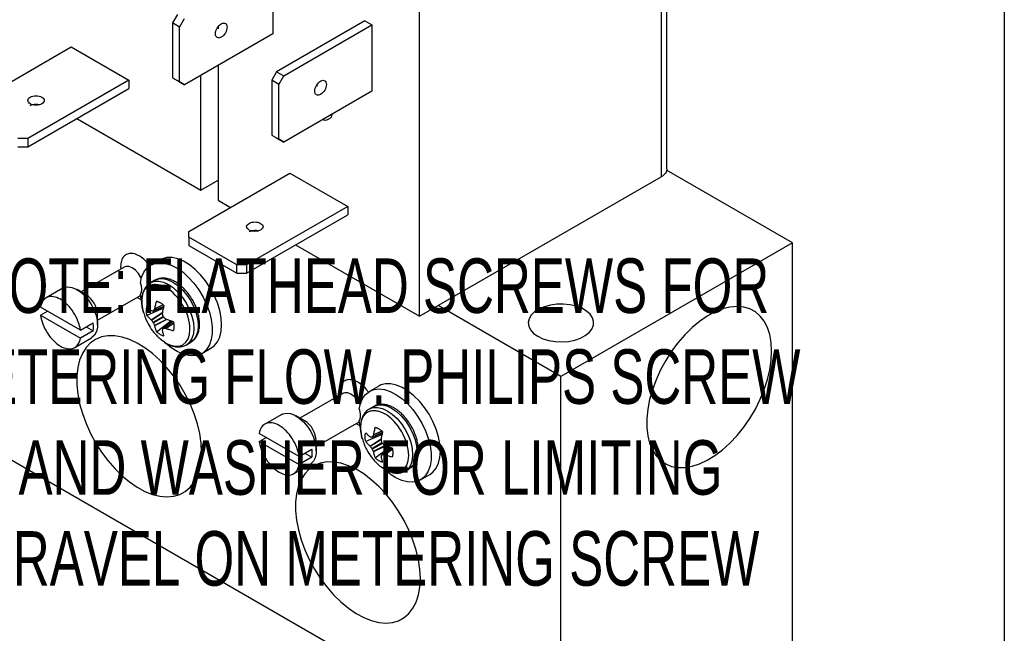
# Model space of a CAD drawing. Header units: inches. Extents: x 0.5 to 21.5, y 0.5 to 16.5.
# Tile 24 of 28: x 18.5 to 21.5, y 11.7 to 13.5. Entities that reach past the tile are written whole.
import ezdxf

# ---------------------------------------------------------------- set-up
doc = ezdxf.new("R2010")
doc.units = ezdxf.units.IN
doc.header["$LTSCALE"] = 2
doc.header["$MEASUREMENT"] = 0
doc.linetypes.add('SLD-Solid', pattern=[0])
doc.layers.add('TEXT', color=140, linetype='SLD-Solid', lineweight=25)
doc.styles.add('SLDTEXTSTYLE0', font='TXT', dxfattribs={"width": 0.7})

msp = doc.modelspace()

# ---------------------------------------------------------------- linework, layer by layer
for p, q in [((20.4697, 13.0745), (20.4697, 14.0274)), ((20.4521, 14.0029), (20.4521, 13.05)), ((19.2656, 13.6894), (19.2656, 13.4868)), ((19.7139, 12.6238), (19.7139, 13.5767)), ((18.9744, 13.5466), (18.9594, 13.5206)), ((18.9813, 13.5079), (18.9963, 13.5339)), ((18.9813, 13.5079), (18.9594, 13.5206)), ((18.9594, 13.5206), (18.9594, 13.3527)), ((18.9813, 13.3401), (18.9813, 13.5079)), ((19.0987, 13.5082), (19.0987, 13.5023)), ((19.547, 13.5269), (19.2777, 13.3714)), ((19.2997, 13.3588), (19.5689, 13.5142)), ((19.547, 13.5269), (19.5689, 13.5142)), ((19.5689, 13.5142), (19.5689, 13.3117)), ((19.2656, 13.4868), (18.9963, 13.3314)), ((18.3408, 13.2689), (18.6497, 13.4472)), ((18.6497, 13.4472), (18.8265, 13.3451)), ((19.0987, 13.3905), (19.0987, 12.9789)), ((18.9594, 13.3527), (18.9813, 13.3401)), ((18.9594, 13.3527), (18.9744, 13.3441)), ((19.0457, 13.0096), (19.0457, 13.3599)), ((19.2777, 13.3714), (19.2627, 13.3455)), ((19.2777, 13.3714), (19.2997, 13.3588)), ((19.2847, 13.3328), (19.2997, 13.3588)), ((18.8265, 13.3451), (18.5176, 13.1668)), ((18.8265, 13.3451), (18.8265, 13.3198)), ((18.9744, 13.3441), (18.9963, 13.3314)), ((18.9963, 13.3314), (18.9813, 13.3401)), ((19.2847, 13.3328), (19.2627, 13.3455)), ((19.2627, 13.3455), (19.2627, 13.1776)), ((19.2847, 13.165), (19.2847, 13.3328)), ((19.3993, 13.3292), (19.4026, 13.3281)), ((18.5176, 13.1415), (18.8265, 13.3198)), ((19.5689, 13.3117), (19.2997, 13.1563)), ((18.6673, 13.228), (19.0457, 13.0096)), ((19.2627, 13.1776), (19.2847, 13.165)), ((19.2627, 13.1776), (19.2777, 13.1689)), ((18.5176, 13.1668), (18.4876, 13.1668)), ((18.4876, 13.1415), (18.5176, 13.1415)), ((18.5176, 13.1668), (18.5176, 13.1415)), ((19.2777, 13.1689), (19.2997, 13.1563)), ((19.2997, 13.1563), (19.2847, 13.165)), ((16.909, 13.0842), (20.1461, 11.2155)), ((19.009, 12.8831), (19.3179, 13.0614)), ((19.3179, 13.0614), (19.4947, 12.9594)), ((20.8532, 12.8485), (20.4684, 13.0707)), ((19.0457, 13.0096), (19.0987, 13.0402)), ((19.7139, 12.6238), (20.4521, 13.05)), ((19.0987, 12.9789), (19.1368, 12.9569)), ((19.4947, 12.9594), (19.1858, 12.7811)), ((19.1858, 12.7558), (19.4947, 12.9341)), ((19.4947, 12.9594), (19.4947, 12.9341)), ((19.009, 12.8658), (19.009, 12.8831)), ((19.1558, 12.7811), (19.009, 12.8658)), ((19.009, 12.8658), (19.009, 12.8405)), ((19.009, 12.8405), (19.1558, 12.7558)), ((19.3355, 12.8422), (19.7139, 12.6238)), ((20.8532, 12.8485), (20.1461, 12.4403)), ((20.8532, 11.6237), (20.8532, 12.8485)), ((18.9212, 12.7966), (18.8929, 12.7802)), ((19.1858, 12.7811), (19.1558, 12.7811)), ((19.1558, 12.7558), (19.1558, 12.7811)), ((19.1858, 12.7811), (19.1858, 12.7558)), ((18.8116, 12.7742), (18.6805, 12.6985)), ((18.8012, 12.7758), (18.802, 12.7687)), ((19.1558, 12.7558), (19.1858, 12.7558)), ((18.906, 12.7341), (18.8927, 12.7264)), ((18.6249, 12.7097), (18.5736, 12.6801)), ((18.6951, 12.69), (18.6686, 12.7053)), ((18.865, 12.6705), (18.8616, 12.6911)), ((18.7305, 12.6119), (18.8616, 12.6876)), ((18.8516, 12.6818), (18.8661, 12.674)), ((18.6783, 12.5814), (18.5564, 12.6517)), ((18.5564, 12.6273), (18.5776, 12.6395)), ((18.9322, 12.6483), (18.8815, 12.6267)), ((18.8946, 12.6131), (18.9298, 12.6362)), ((18.8953, 12.6122), (18.9295, 12.6347)), ((18.901, 12.6399), (18.9331, 12.6538)), ((18.9332, 12.6543), (18.9016, 12.6406)), ((18.9314, 12.6585), (18.9046, 12.646)), ((18.9307, 12.6591), (18.905, 12.6471)), ((18.9317, 12.6532), (18.9322, 12.6483)), ((20.1461, 12.4403), (19.771, 12.6568)), ((18.5564, 12.6273), (18.6783, 12.5569)), ((18.6783, 12.5814), (18.7172, 12.6038)), ((18.7305, 12.5982), (18.7305, 12.6288)), ((18.9003, 12.6059), (18.931, 12.6236)), ((18.9323, 12.6213), (18.9016, 12.6036)), ((18.9412, 12.6145), (18.9046, 12.5962)), ((18.9427, 12.614), (18.905, 12.595)), ((18.9103, 12.5769), (18.9543, 12.61)), ((18.9596, 12.6081), (18.9314, 12.5872)), ((18.9324, 12.5874), (18.96, 12.6079)), ((18.9385, 12.5873), (18.9628, 12.6042)), ((18.9396, 12.587), (18.9629, 12.6033)), ((18.9543, 12.61), (18.9583, 12.6071)), ((18.7172, 12.5793), (18.6783, 12.5569)), ((18.696, 12.5916), (18.7172, 12.5793)), ((18.6611, 12.5285), (18.7124, 12.5581)), ((19.0022, 12.5368), (19.0155, 12.5444)), ((19.004, 12.5379), (19.0022, 12.5368)), ((19.0489, 12.51), (19.0772, 12.5264)), ((20.1461, 11.2155), (20.1461, 12.4403)), ((19.4694, 12.39), (19.4702, 12.3829)), ((19.5894, 12.4108), (19.5611, 12.3945)), ((19.4798, 12.3884), (19.3487, 12.3127)), ((19.5742, 12.3483), (19.561, 12.3407)), ((19.2931, 12.3239), (19.2418, 12.2943)), ((19.3634, 12.3043), (19.3368, 12.3196)), ((19.3987, 12.2261), (19.5298, 12.3018)), ((19.5332, 12.2848), (19.5298, 12.3054)), ((19.5198, 12.2961), (19.5343, 12.2882)), ((19.5997, 12.2728), (19.5728, 12.2603)), ((19.5989, 12.2733), (19.5732, 12.2613)), ((19.3465, 12.1956), (19.2246, 12.266)), ((19.2246, 12.2415), (19.2458, 12.2537)), ((19.2246, 12.2415), (19.3465, 12.1711)), ((19.3987, 12.2124), (19.3987, 12.2431)), ((19.6004, 12.2625), (19.5497, 12.241)), ((19.5628, 12.2273), (19.598, 12.2505)), ((19.5636, 12.2265), (19.5977, 12.2489)), ((19.5692, 12.2542), (19.6013, 12.2681)), ((19.6014, 12.2685), (19.5698, 12.2549)), ((19.5999, 12.2675), (19.6004, 12.2625)), ((19.3465, 12.1956), (19.3854, 12.2181)), ((19.5685, 12.2202), (19.5992, 12.2379)), ((19.6006, 12.2356), (19.5698, 12.2178)), ((19.6094, 12.2288), (19.5728, 12.2104)), ((19.6109, 12.2282), (19.5732, 12.2093)), ((19.5785, 12.1911), (19.6225, 12.2243)), ((19.6278, 12.2223), (19.5996, 12.2014)), ((19.6006, 12.2016), (19.6282, 12.2222)), ((19.6068, 12.2015), (19.631, 12.2185)), ((19.6079, 12.2013), (19.6311, 12.2176)), ((19.6225, 12.2243), (19.6265, 12.2213)), ((19.3854, 12.1936), (19.3465, 12.1711)), ((19.3642, 12.2058), (19.3854, 12.1936)), ((19.3293, 12.1428), (19.3806, 12.1724)), ((19.6704, 12.151), (19.6837, 12.1587)), ((19.6722, 12.1521), (19.6704, 12.151)), ((19.7171, 12.1243), (19.7454, 12.1406))]:
    msp.add_line(p, q)
at = {"flags": 128}
for points in [[(18.8616, 12.7253), (18.8654, 12.7433), (18.872, 12.7587), (18.8813, 12.7711), (18.8929, 12.7802), (18.9065, 12.7857), (18.9218, 12.7875), (18.9385, 12.7856), (18.956, 12.78), (18.9738, 12.7708), (18.9917, 12.7583), (19.0089, 12.7428), (19.0252, 12.7247), (19.04, 12.7046), (19.053, 12.6828), (19.0638, 12.6601), (19.0722, 12.637), (19.078, 12.6141), (19.0809, 12.592), (19.0809, 12.5713), (19.078, 12.5526), (19.0722, 12.5363), (19.0638, 12.5229), (19.053, 12.5127), (19.04, 12.5059), (19.0252, 12.5029), (19.0089, 12.5036), (18.9917, 12.508), (18.9738, 12.5161), (18.956, 12.5276), (18.9385, 12.5421), (18.933, 12.5474)], [(19.0772, 12.5264), (19.087, 12.5337), (19.0967, 12.5456), (19.1037, 12.5605), (19.108, 12.578), (19.1095, 12.5978), (19.108, 12.6192), (19.1037, 12.6418), (19.0967, 12.6648), (19.087, 12.6878), (19.0751, 12.7101), (19.0611, 12.7311), (19.0456, 12.7503), (19.0288, 12.7671), (19.0112, 12.7812), (18.9933, 12.7921), (18.9756, 12.7995), (18.9585, 12.8034), (18.9424, 12.8034), (18.9279, 12.7998), (18.9212, 12.7966)], [(18.8644, 12.7399), (18.8632, 12.7423), (18.8556, 12.7543), (18.8464, 12.7644), (18.8365, 12.7717), (18.8265, 12.7758), (18.8174, 12.7762), (18.8116, 12.7742)], [(18.8925, 12.7263), (18.8927, 12.7264), (18.9045, 12.7308), (18.9179, 12.7313), (18.9324, 12.728), (18.9475, 12.721), (18.9626, 12.7106), (18.9771, 12.6971), (18.9905, 12.6811), (19.0022, 12.6632), (19.0119, 12.6441), (19.019, 12.6245), (19.0234, 12.6052), (19.0249, 12.5869), (19.0234, 12.5703), (19.019, 12.5561), (19.0119, 12.5448), (19.004, 12.5379)], [(18.906, 12.7341), (18.906, 12.7341), (18.9177, 12.7384), (18.9311, 12.739), (18.9456, 12.7357), (18.9607, 12.7287)], [(18.9607, 12.7287), (18.9758, 12.7182), (18.9904, 12.7048), (19.0037, 12.6888), (19.0155, 12.6709), (19.0251, 12.6518), (19.0323, 12.6322), (19.0367, 12.6129), (19.0382, 12.5946), (19.0367, 12.578), (19.0323, 12.5637), (19.0251, 12.5524), (19.0155, 12.5444), (19.0155, 12.5444)], [(18.6249, 12.7097), (18.6286, 12.7115), (18.6396, 12.7138), (18.6521, 12.7123), (18.6653, 12.7072), (18.6786, 12.6986), (18.6915, 12.6871), (18.7033, 12.673), (18.7135, 12.6571), (18.7216, 12.6401), (18.7273, 12.6229), (18.7301, 12.6061), (18.7301, 12.5907), (18.7273, 12.5772), (18.7216, 12.5665), (18.7135, 12.5588), (18.7124, 12.5581)], [(20.0754, 12.5627), (20.0911, 12.5554), (20.109, 12.55), (20.1285, 12.5467), (20.1487, 12.5459), (20.1687, 12.5473), (20.1879, 12.5511), (20.2053, 12.557), (20.2203, 12.5649), (20.2323, 12.5743), (20.2407, 12.5849), (20.2453, 12.5963), (20.2458, 12.6079), (20.2423, 12.6194), (20.2348, 12.6303), (20.2236, 12.64), (20.2093, 12.6483), (20.1924, 12.6547), (20.1736, 12.6591), (20.1537, 12.6611), (20.1335, 12.6608), (20.1138, 12.6582), (20.0954, 12.6533), (20.0791, 12.6464), (20.0655, 12.6377), (20.0553, 12.6277), (20.0487, 12.6166), (20.0462, 12.605), (20.0477, 12.5934), (20.0533, 12.5822), (20.0626, 12.5718), (20.0754, 12.5627)], [(20.7895, 12.5177), (20.788, 12.544), (20.7837, 12.5682), (20.7766, 12.5899), (20.7668, 12.6089), (20.7544, 12.6248), (20.7397, 12.6374), (20.7228, 12.6466), (20.7041, 12.6521), (20.6837, 12.6539), (20.6621, 12.652), (20.6395, 12.6464), (20.6163, 12.6372), (20.5928, 12.6244), (20.5694, 12.6084), (20.5464, 12.5894), (20.5243, 12.5676), (20.5033, 12.5433), (20.4837, 12.517), (20.4658, 12.4891), (20.45, 12.4599), (20.4364, 12.4299), (20.4253, 12.3996), (20.4168, 12.3694), (20.4111, 12.3398), (20.4082, 12.3112), (20.4082, 12.2841), (20.4111, 12.2588), (20.4168, 12.2358), (20.4253, 12.2154), (20.4364, 12.1979), (20.45, 12.1836), (20.4658, 12.1727), (20.4837, 12.1653), (20.5033, 12.1617), (20.5243, 12.1617), (20.5464, 12.1655), (20.5694, 12.1729), (20.5928, 12.1839), (20.6163, 12.1983), (20.6395, 12.2159), (20.6621, 12.2364), (20.6837, 12.2594), (20.7041, 12.2847), (20.7228, 12.3119), (20.7397, 12.3405), (20.7544, 12.3702), (20.7668, 12.4004), (20.7766, 12.4307), (20.7837, 12.4607), (20.788, 12.4898), (20.7895, 12.5177)], [(19.0486, 12.2083), (19.0471, 12.2363), (19.0428, 12.2654), (19.0357, 12.2954), (19.0259, 12.3257), (19.0135, 12.3559), (18.9988, 12.3855), (18.9819, 12.4142), (18.9632, 12.4413), (18.9428, 12.4667), (18.9212, 12.4897), (18.8986, 12.5102), (18.8754, 12.5278), (18.8519, 12.5421), (18.8285, 12.5531), (18.8056, 12.5606), (18.7834, 12.5644), (18.7624, 12.5644), (18.7428, 12.5607), (18.7249, 12.5534), (18.7091, 12.5425), (18.6955, 12.5282), (18.6844, 12.5107), (18.6759, 12.4903), (18.6702, 12.4673), (18.6673, 12.442), (18.6673, 12.4149), (18.6702, 12.3863), (18.6759, 12.3567), (18.6844, 12.3265), (18.6955, 12.2962), (18.7091, 12.2662), (18.7249, 12.237), (18.7428, 12.209), (18.7624, 12.1827), (18.7834, 12.1585), (18.8056, 12.1367), (18.8285, 12.1176), (18.8519, 12.1016), (18.8754, 12.0889), (18.8986, 12.0797), (18.9212, 12.0741), (18.9428, 12.0721), (18.9632, 12.074), (18.9819, 12.0795), (18.9988, 12.0886), (19.0135, 12.1013), (19.0259, 12.1172), (19.0357, 12.1362), (19.0428, 12.1579), (19.0471, 12.1821), (19.0486, 12.2083)], [(19.5326, 12.3541), (19.5314, 12.3565), (19.5238, 12.3685), (19.5147, 12.3786), (19.5047, 12.386), (19.4948, 12.39), (19.4856, 12.3905), (19.4798, 12.3884)], [(19.5298, 12.3396), (19.5336, 12.3576), (19.5403, 12.373), (19.5495, 12.3854), (19.5611, 12.3944), (19.5747, 12.4), (19.5901, 12.4018), (19.6067, 12.3999), (19.6242, 12.3942), (19.6421, 12.385), (19.6599, 12.3725), (19.6771, 12.357), (19.6934, 12.339), (19.7082, 12.3188), (19.7212, 12.2971), (19.7321, 12.2743), (19.7405, 12.2512), (19.7462, 12.2283), (19.7491, 12.2062), (19.7491, 12.1856), (19.7462, 12.1668), (19.7405, 12.1505), (19.7321, 12.1371), (19.7212, 12.1269), (19.7082, 12.1202), (19.6934, 12.1172), (19.6771, 12.1179), (19.6599, 12.1223), (19.6421, 12.1303), (19.6242, 12.1418), (19.6067, 12.1564), (19.6012, 12.1616)], [(19.7454, 12.1406), (19.7552, 12.1479), (19.7649, 12.1598), (19.7719, 12.1747), (19.7763, 12.1923), (19.7777, 12.212), (19.7763, 12.2335), (19.7719, 12.256), (19.7649, 12.2791), (19.7552, 12.3021), (19.7433, 12.3243), (19.7294, 12.3453), (19.7138, 12.3645), (19.697, 12.3813), (19.6794, 12.3954), (19.6615, 12.4063), (19.6438, 12.4138), (19.6267, 12.4176), (19.6106, 12.4177), (19.5961, 12.4141), (19.5894, 12.4108)], [(19.5607, 12.3406), (19.561, 12.3407), (19.5727, 12.345), (19.5861, 12.3456), (19.6006, 12.3423), (19.6157, 12.3353), (19.6308, 12.3248), (19.6453, 12.3114), (19.6587, 12.2954), (19.6705, 12.2775), (19.6801, 12.2584), (19.6872, 12.2388), (19.6916, 12.2195), (19.6931, 12.2012), (19.6916, 12.1846), (19.6872, 12.1703), (19.6801, 12.159), (19.6722, 12.1521)], [(19.5742, 12.3483), (19.5742, 12.3483), (19.5859, 12.3527), (19.5993, 12.3532), (19.6138, 12.3499), (19.6289, 12.3429)], [(19.6289, 12.3429), (19.644, 12.3325), (19.6586, 12.319), (19.672, 12.303), (19.6837, 12.2851), (19.6933, 12.266), (19.7005, 12.2464), (19.7049, 12.2271), (19.7064, 12.2088), (19.7049, 12.1922), (19.7005, 12.178), (19.6933, 12.1667), (19.6837, 12.1587), (19.6837, 12.1587)], [(19.2931, 12.3239), (19.2968, 12.3257), (19.3079, 12.328), (19.3203, 12.3266), (19.3335, 12.3214), (19.3468, 12.3129), (19.3597, 12.3013), (19.3716, 12.2872), (19.3818, 12.2714), (19.3899, 12.2544), (19.3955, 12.2371), (19.3983, 12.2204), (19.3983, 12.2049), (19.3955, 12.1915), (19.3899, 12.1807), (19.3818, 12.1731), (19.3806, 12.1724)], [(19.7168, 11.8226), (19.7154, 11.8505), (19.711, 11.8797), (19.7039, 11.9096), (19.6941, 11.9399), (19.6817, 11.9701), (19.667, 11.9998), (19.6501, 12.0284), (19.6314, 12.0556), (19.611, 12.0809), (19.5894, 12.104), (19.5668, 12.1244), (19.5436, 12.142), (19.5201, 12.1564), (19.4967, 12.1674), (19.4738, 12.1748), (19.4516, 12.1786), (19.4306, 12.1787), (19.411, 12.175), (19.3931, 12.1676), (19.3773, 12.1567), (19.3637, 12.1424), (19.3526, 12.1249), (19.3441, 12.1045), (19.3384, 12.0815), (19.3355, 12.0563), (19.3355, 12.0291), (19.3384, 12.0005), (19.3441, 11.9709), (19.3526, 11.9407), (19.3637, 11.9104), (19.3773, 11.8804), (19.3931, 11.8512), (19.411, 11.8233), (19.4306, 11.797), (19.4516, 11.7728), (19.4738, 11.7509), (19.4967, 11.7319), (19.5201, 11.7159), (19.5436, 11.7032), (19.5668, 11.6939), (19.5894, 11.6883), (19.611, 11.6864), (19.6314, 11.6882), (19.6501, 11.6937), (19.667, 11.7029), (19.6817, 11.7155), (19.6941, 11.7314), (19.7039, 11.7504), (19.711, 11.7722), (19.7154, 11.7963), (19.7168, 11.8226)]]:
    msp.add_lwpolyline(points, dxfattribs=at)
for centre in [(18.6552, 12.6261), (19.3234, 12.2404)]:
    msp.add_arc(centre, 0.0754, 2.0268, 57.9678)
for points, knots in [([(19.1086, 13.4771), (19.104, 13.4744), (19.0994, 13.4739), (19.0928, 13.4777), (19.0909, 13.4819), (19.0909, 13.4926), (19.0928, 13.499), (19.0994, 13.5104), (19.104, 13.5152), (19.1086, 13.5179)], [0, 0, 0, 0, 0.25, 0.25, 0.5, 0.5, 0.75, 0.75, 1, 1, 1, 1]), ([(19.1086, 13.5179), (19.1132, 13.5206), (19.1178, 13.521), (19.1244, 13.5172), (19.1263, 13.513), (19.1263, 13.5023), (19.1244, 13.4959), (19.1178, 13.4846), (19.1132, 13.4797), (19.1086, 13.4771)], [0, 0, 0, 0, 0.25, 0.25, 0.5, 0.5, 0.75, 0.75, 1, 1, 1, 1]), ([(19.4119, 13.3019), (19.4073, 13.2993), (19.4027, 13.2988), (19.3962, 13.3026), (19.3943, 13.3068), (19.3943, 13.3175), (19.3962, 13.3239), (19.4027, 13.3352), (19.4073, 13.3401), (19.4119, 13.3428)], [0, 0, 0, 0, 0.25, 0.25, 0.5, 0.5, 0.75, 0.75, 1, 1, 1, 1]), ([(19.4119, 13.3428), (19.4166, 13.3454), (19.4212, 13.3459), (19.4277, 13.3421), (19.4296, 13.3379), (19.4296, 13.3272), (19.4277, 13.3208), (19.4212, 13.3095), (19.4166, 13.3046), (19.4119, 13.3019)], [0, 0, 0, 0, 0.25, 0.25, 0.5, 0.5, 0.75, 0.75, 1, 1, 1, 1]), ([(18.5606, 13.2733), (18.556, 13.2706), (18.5494, 13.2691), (18.5364, 13.2691), (18.5299, 13.2706), (18.5206, 13.276), (18.5179, 13.2797), (18.5179, 13.2873), (18.5206, 13.291), (18.5252, 13.2937)], [0, 0, 0, 0, 0.25, 0.25, 0.5, 0.5, 0.75, 0.75, 1, 1, 1, 1]), ([(18.5252, 13.2937), (18.5299, 13.2964), (18.5364, 13.2979), (18.5494, 13.2979), (18.556, 13.2964), (18.5652, 13.291), (18.5679, 13.2873), (18.5679, 13.2797), (18.5652, 13.276), (18.5606, 13.2733)], [0, 0, 0, 0, 0.25, 0.25, 0.5, 0.5, 0.75, 0.75, 1, 1, 1, 1]), ([(18.5252, 13.2684), (18.5278, 13.2696), (18.533, 13.272), (18.5428, 13.2729), (18.5504, 13.2724), (18.5537, 13.2711), (18.5542, 13.2708)], [0, 0, 0, 0, 0.3108999, 0.6217998, 0.9326998, 1, 1, 1, 1]), ([(19.4463, 13.2409), (19.4461, 13.2393), (19.445, 13.232), (19.4367, 13.2252), (19.4266, 13.2214), (19.4196, 13.2241), (19.4182, 13.2247)], [0, 0, 0, 0, 0.103223, 0.4986378, 0.8940526, 1, 1, 1, 1]), ([(20.4697, 13.0745), (20.4697, 13.0699), (20.4681, 13.0654), (20.4621, 13.057), (20.4576, 13.0532), (20.4521, 13.05)], [0, 0, 0, 0, 0.5, 0.5, 1, 1, 1, 1]), ([(19.2288, 12.8875), (19.2242, 12.8849), (19.2177, 12.8833), (19.2046, 12.8833), (19.1981, 12.8849), (19.1888, 12.8902), (19.1861, 12.894), (19.1861, 12.9015), (19.1888, 12.9053), (19.1934, 12.908)], [0, 0, 0, 0, 0.25, 0.25, 0.5, 0.5, 0.75, 0.75, 1, 1, 1, 1]), ([(19.1934, 12.908), (19.1981, 12.9106), (19.2046, 12.9122), (19.2177, 12.9122), (19.2242, 12.9106), (19.2334, 12.9053), (19.2361, 12.9015), (19.2361, 12.894), (19.2334, 12.8902), (19.2288, 12.8875)], [0, 0, 0, 0, 0.25, 0.25, 0.5, 0.5, 0.75, 0.75, 1, 1, 1, 1]), ([(19.1934, 12.8826), (19.196, 12.8838), (19.2012, 12.8862), (19.211, 12.8871), (19.2186, 12.8867), (19.2219, 12.8853), (19.2224, 12.8851)], [0, 0, 0, 0, 0.3109, 0.6218, 0.9327, 1, 1, 1, 1]), ([(18.8899, 12.7775), (18.8879, 12.7805), (18.8814, 12.79), (18.8678, 12.8024), (18.8512, 12.8128), (18.8352, 12.817), (18.821, 12.8152), (18.8099, 12.8072), (18.8026, 12.7939), (18.8016, 12.7817), (18.8012, 12.7758)], [0, 0, 0, 0, 0.062297, 0.19872, 0.335143, 0.465813, 0.596483, 0.732907, 0.86933, 1, 1, 1, 1]), ([(18.8121, 12.7745), (18.8121, 12.7745), (18.8123, 12.7747), (18.8119, 12.7744), (18.8115, 12.7742)], [0, 0, 0, 0, 0.18841, 1, 1, 1, 1]), ([(18.8616, 12.7253), (18.862, 12.724), (18.8628, 12.7214), (18.8637, 12.7175), (18.8644, 12.7137), (18.8648, 12.7099), (18.8648, 12.7076), (18.8648, 12.7064)], [0, 0, 0, 0, 0.201514, 0.400759, 0.599241, 0.798486, 1, 1, 1, 1]), ([(18.8926, 12.726), (18.8898, 12.7242), (18.8834, 12.7203), (18.876, 12.7109), (18.8701, 12.6992), (18.8667, 12.6859), (18.8655, 12.6718), (18.8664, 12.6574), (18.8683, 12.6455), (18.8703, 12.6384), (18.871, 12.6361)], [0, 0, 0, 0, 0.113346, 0.253089, 0.395636, 0.538702, 0.678837, 0.813206, 0.938044, 1, 1, 1, 1]), ([(18.8711, 12.6356), (18.8697, 12.6411), (18.8667, 12.6528), (18.8655, 12.6696), (18.8669, 12.6855), (18.8711, 12.6991), (18.8779, 12.7099), (18.8871, 12.7175), (18.8983, 12.7217), (18.9111, 12.7221), (18.925, 12.7192), (18.9346, 12.7143), (18.9394, 12.7118)], [0, 0, 0, 0, 0.090288, 0.191367, 0.292446, 0.393525, 0.494605, 0.595684, 0.696763, 0.797842, 0.898921, 1, 1, 1, 1]), ([(19.0208, 12.6739), (19.0172, 12.6796), (19.0123, 12.6875), (19.0039, 12.6983), (18.9964, 12.7068), (18.987, 12.7158), (18.9768, 12.724), (18.9658, 12.7309), (18.9544, 12.7362), (18.9427, 12.7396), (18.9308, 12.7409), (18.9191, 12.7395), (18.9102, 12.737), (18.9061, 12.7339), (18.9052, 12.7332)], [0, 0, 0, 0, 0.118373, 0.166426, 0.24548, 0.32643, 0.41226, 0.50081, 0.591467, 0.683739, 0.777363, 0.872594, 0.970928, 1, 1, 1, 1]), ([(18.8648, 12.7064), (18.8648, 12.7052), (18.8648, 12.7029), (18.8644, 12.6996), (18.8637, 12.6965), (18.8628, 12.6937), (18.862, 12.692), (18.8616, 12.6911)], [0, 0, 0, 0, 0.201514, 0.400759, 0.599241, 0.798486, 1, 1, 1, 1]), ([(18.9394, 12.5421), (18.98, 12.5187), (19.0129, 12.5377), (19.0129, 12.6314), (18.98, 12.6884), (18.9394, 12.7118)], [0, 0, 0, 0, 0.5, 0.5, 1, 1, 1, 1]), ([(18.6783, 12.5814), (18.6771, 12.5903), (18.6746, 12.5997), (18.6674, 12.6183), (18.6627, 12.6275), (18.6517, 12.6445), (18.6453, 12.6524), (18.6318, 12.666), (18.6246, 12.6716), (18.6101, 12.6799), (18.6029, 12.6826), (18.5894, 12.6847), (18.583, 12.6842), (18.572, 12.6798), (18.5673, 12.676), (18.5601, 12.6657), (18.5576, 12.6592), (18.5564, 12.6517)], [0, 0, 0, 0, 0.125, 0.125, 0.25, 0.25, 0.375, 0.375, 0.5, 0.5, 0.625, 0.625, 0.75, 0.75, 0.875, 0.875, 1, 1, 1, 1]), ([(18.9103, 12.6704), (18.9097, 12.6684), (18.9086, 12.6645), (18.9072, 12.6587), (18.906, 12.6529), (18.9053, 12.649), (18.905, 12.6471)], [0, 0, 0, 0, 0.250188, 0.5, 0.749812, 1, 1, 1, 1]), ([(18.9103, 12.6704), (18.9112, 12.6701), (18.9131, 12.6696), (18.9161, 12.6685), (18.919, 12.6672), (18.921, 12.6661), (18.922, 12.6656)], [0, 0, 0, 0, 0.2509752, 0.5002582, 0.7494076, 1, 1, 1, 1]), ([(18.922, 12.6656), (18.923, 12.665), (18.9249, 12.6638), (18.9279, 12.6617), (18.9308, 12.6594), (18.9327, 12.6577), (18.9337, 12.6569)], [0, 0, 0, 0, 0.250592, 0.499742, 0.749025, 1, 1, 1, 1]), ([(19.0168, 12.5456), (19.0192, 12.5472), (19.0251, 12.5509), (19.0322, 12.56), (19.0381, 12.5716), (19.0415, 12.5849), (19.0427, 12.5991), (19.0419, 12.6135), (19.0394, 12.6275), (19.036, 12.64), (19.0318, 12.6515), (19.027, 12.6626), (19.0229, 12.67), (19.0208, 12.6739)], [0, 0, 0, 0, 0.072951, 0.177599, 0.284347, 0.391484, 0.496425, 0.597049, 0.690535, 0.778168, 0.844613, 0.919628, 1, 1, 1, 1]), ([(18.8713, 12.6357), (18.873, 12.6299), (18.8771, 12.6159), (18.8877, 12.5954), (18.8999, 12.577), (18.9094, 12.5672), (18.9129, 12.5636)], [0, 0, 0, 0, 0.215989, 0.515892, 0.819946, 1, 1, 1, 1]), ([(18.8815, 12.6267), (18.8812, 12.628), (18.8807, 12.6305), (18.8802, 12.6342), (18.8799, 12.6377), (18.8798, 12.6424), (18.8801, 12.6479), (18.881, 12.6518), (18.8815, 12.6538)], [0, 0, 0, 0, 0.124935, 0.249576, 0.374466, 0.500155, 0.750553, 1, 1, 1, 1]), ([(18.8946, 12.6411), (18.8933, 12.6421), (18.8909, 12.6442), (18.8875, 12.6473), (18.8844, 12.6505), (18.8825, 12.6527), (18.8815, 12.6538)], [0, 0, 0, 0, 0.250188, 0.5, 0.749812, 1, 1, 1, 1]), ([(18.9292, 12.6331), (18.9295, 12.635), (18.9301, 12.6389), (18.9311, 12.6449), (18.9323, 12.6508), (18.9332, 12.6549), (18.9337, 12.6569)], [0, 0, 0, 0, 0.250188, 0.5, 0.749812, 1, 1, 1, 1]), ([(18.5564, 12.6273), (18.5576, 12.6183), (18.5601, 12.6089), (18.5673, 12.5904), (18.572, 12.5812), (18.583, 12.5641), (18.5894, 12.5562), (18.6029, 12.5427), (18.6101, 12.537), (18.6246, 12.5287), (18.6318, 12.526), (18.6453, 12.5239), (18.6517, 12.5245), (18.6627, 12.5288), (18.6674, 12.5326), (18.6746, 12.5429), (18.6771, 12.5494), (18.6783, 12.5569)], [0, 0, 0, 0, 0.125, 0.125, 0.25, 0.25, 0.375, 0.375, 0.5, 0.5, 0.625, 0.625, 0.75, 0.75, 0.875, 0.875, 1, 1, 1, 1]), ([(18.8815, 12.6267), (18.8825, 12.6255), (18.8844, 12.6232), (18.8875, 12.6197), (18.8909, 12.6163), (18.8933, 12.6142), (18.8946, 12.6131)], [0, 0, 0, 0, 0.2501883, 0.5, 0.7498117, 1, 1, 1, 1]), ([(18.9625, 12.607), (18.9605, 12.6076), (18.9565, 12.6088), (18.9508, 12.6108), (18.9451, 12.6129), (18.9415, 12.6143), (18.9396, 12.6151)], [0, 0, 0, 0, 0.250188, 0.5, 0.749812, 1, 1, 1, 1]), ([(18.9625, 12.607), (18.9627, 12.6058), (18.9632, 12.6033), (18.9637, 12.5996), (18.9641, 12.596), (18.9641, 12.5937), (18.9641, 12.5926)], [0, 0, 0, 0, 0.249811, 0.499022, 0.748719, 1, 1, 1, 1]), ([(18.905, 12.595), (18.9053, 12.5934), (18.906, 12.5903), (18.9072, 12.5857), (18.9086, 12.5812), (18.9097, 12.5783), (18.9103, 12.5769)], [0, 0, 0, 0, 0.250188, 0.5, 0.749812, 1, 1, 1, 1]), ([(18.922, 12.5682), (18.921, 12.5688), (18.919, 12.57), (18.9161, 12.5721), (18.9131, 12.5743), (18.9112, 12.576), (18.9103, 12.5769)], [0, 0, 0, 0, 0.250592, 0.499742, 0.749025, 1, 1, 1, 1]), ([(18.9337, 12.5634), (18.9332, 12.5647), (18.9323, 12.5675), (18.9311, 12.5719), (18.9301, 12.5763), (18.9295, 12.5795), (18.9292, 12.581)], [0, 0, 0, 0, 0.250188, 0.5, 0.749812, 1, 1, 1, 1]), ([(18.9396, 12.587), (18.9415, 12.5864), (18.9451, 12.585), (18.9508, 12.5832), (18.9565, 12.5815), (18.9605, 12.5805), (18.9625, 12.58)], [0, 0, 0, 0, 0.2501883, 0.5, 0.7498117, 1, 1, 1, 1]), ([(18.9641, 12.5926), (18.9641, 12.5914), (18.9641, 12.5892), (18.9637, 12.5859), (18.9632, 12.5829), (18.9627, 12.5809), (18.9625, 12.58)], [0, 0, 0, 0, 0.251281, 0.500978, 0.750189, 1, 1, 1, 1]), ([(18.9394, 12.5421), (18.9346, 12.5452), (18.9255, 12.5509), (18.9168, 12.5594), (18.9128, 12.5635)], [0, 0, 0, 0, 0.527731, 1, 1, 1, 1]), ([(18.9337, 12.5634), (18.9327, 12.5636), (18.9308, 12.5641), (18.9279, 12.5652), (18.9249, 12.5666), (18.923, 12.5677), (18.922, 12.5682)], [0, 0, 0, 0, 0.250975, 0.500258, 0.749408, 1, 1, 1, 1]), ([(18.9432, 12.54), (18.9467, 12.538), (18.9504, 12.536), (18.9543, 12.5349), (18.9545, 12.5348)], [0, 0, 0, 0, 0.935991, 1, 1, 1, 1]), ([(18.9545, 12.5348), (18.9582, 12.5336), (18.9658, 12.5311), (18.9774, 12.53), (18.9892, 12.5313), (18.9984, 12.5341), (19.0029, 12.5375), (19.0043, 12.5385)], [0, 0, 0, 0, 0.208454, 0.434012, 0.663441, 0.900345, 1, 1, 1, 1]), ([(19.5581, 12.3917), (19.5561, 12.3947), (19.5496, 12.4042), (19.5361, 12.4166), (19.5194, 12.427), (19.5034, 12.4312), (19.4893, 12.4295), (19.4781, 12.4215), (19.4708, 12.4081), (19.4699, 12.396), (19.4694, 12.39)], [0, 0, 0, 0, 0.062297, 0.19872, 0.335143, 0.465813, 0.596483, 0.732907, 0.86933, 1, 1, 1, 1]), ([(19.4803, 12.3887), (19.4803, 12.3888), (19.4805, 12.389), (19.4801, 12.3887), (19.4797, 12.3884)], [0, 0, 0, 0, 0.18841, 1, 1, 1, 1]), ([(19.5298, 12.3396), (19.5302, 12.3382), (19.531, 12.3356), (19.5319, 12.3317), (19.5326, 12.3279), (19.533, 12.3242), (19.533, 12.3218), (19.5331, 12.3206)], [0, 0, 0, 0, 0.201514, 0.400759, 0.599241, 0.798486, 1, 1, 1, 1]), ([(19.5608, 12.3403), (19.558, 12.3385), (19.5516, 12.3345), (19.5442, 12.3252), (19.5383, 12.3135), (19.5349, 12.3002), (19.5337, 12.286), (19.5346, 12.2716), (19.5365, 12.2597), (19.5386, 12.2527), (19.5392, 12.2503)], [0, 0, 0, 0, 0.113346, 0.253089, 0.395636, 0.538702, 0.678837, 0.813206, 0.938044, 1, 1, 1, 1]), ([(19.5393, 12.2499), (19.5379, 12.2554), (19.5349, 12.2671), (19.5337, 12.2839), (19.5351, 12.2997), (19.5393, 12.3133), (19.5462, 12.3241), (19.5554, 12.3318), (19.5666, 12.3359), (19.5793, 12.3364), (19.5932, 12.3334), (19.6028, 12.3285), (19.6076, 12.3261)], [0, 0, 0, 0, 0.090288, 0.191367, 0.292446, 0.393525, 0.494605, 0.595684, 0.696763, 0.797842, 0.898921, 1, 1, 1, 1]), ([(19.689, 12.2882), (19.6855, 12.2938), (19.6805, 12.3018), (19.6722, 12.3125), (19.6647, 12.3211), (19.6552, 12.3301), (19.645, 12.3382), (19.6341, 12.3451), (19.6226, 12.3504), (19.6109, 12.3539), (19.599, 12.3552), (19.5873, 12.3538), (19.5785, 12.3512), (19.5743, 12.3481), (19.5734, 12.3474)], [0, 0, 0, 0, 0.118373, 0.166426, 0.24548, 0.32643, 0.41226, 0.50081, 0.591467, 0.683739, 0.777363, 0.872594, 0.970928, 1, 1, 1, 1]), ([(19.3465, 12.1956), (19.3453, 12.2045), (19.3428, 12.2139), (19.3356, 12.2325), (19.3309, 12.2417), (19.3199, 12.2588), (19.3135, 12.2667), (19.3, 12.2802), (19.2928, 12.2858), (19.2784, 12.2942), (19.2712, 12.2969), (19.2576, 12.299), (19.2513, 12.2984), (19.2402, 12.2941), (19.2355, 12.2903), (19.2283, 12.28), (19.2259, 12.2735), (19.2246, 12.266)], [0, 0, 0, 0, 0.125, 0.125, 0.25, 0.25, 0.375, 0.375, 0.5, 0.5, 0.625, 0.625, 0.75, 0.75, 0.875, 0.875, 1, 1, 1, 1]), ([(19.5331, 12.3206), (19.533, 12.3194), (19.533, 12.3171), (19.5326, 12.3138), (19.5319, 12.3108), (19.531, 12.3079), (19.5302, 12.3062), (19.5298, 12.3054)], [0, 0, 0, 0, 0.201514, 0.400759, 0.599241, 0.798486, 1, 1, 1, 1]), ([(19.6076, 12.1564), (19.6482, 12.133), (19.6811, 12.152), (19.6811, 12.2456), (19.6482, 12.3026), (19.6076, 12.3261)], [0, 0, 0, 0, 0.5, 0.5, 1, 1, 1, 1]), ([(19.5785, 12.2846), (19.5779, 12.2827), (19.5768, 12.2788), (19.5754, 12.2729), (19.5742, 12.2671), (19.5735, 12.2633), (19.5732, 12.2613)], [0, 0, 0, 0, 0.250188, 0.5, 0.749812, 1, 1, 1, 1]), ([(19.5785, 12.2846), (19.5794, 12.2844), (19.5814, 12.2839), (19.5843, 12.2828), (19.5872, 12.2814), (19.5892, 12.2804), (19.5902, 12.2798)], [0, 0, 0, 0, 0.250975, 0.500258, 0.749408, 1, 1, 1, 1]), ([(19.5902, 12.2798), (19.5912, 12.2792), (19.5932, 12.278), (19.5961, 12.2759), (19.599, 12.2737), (19.6009, 12.272), (19.6019, 12.2711)], [0, 0, 0, 0, 0.2505924, 0.4997418, 0.7490248, 1, 1, 1, 1]), ([(19.5974, 12.2473), (19.5977, 12.2493), (19.5983, 12.2532), (19.5993, 12.2591), (19.6005, 12.2651), (19.6014, 12.2691), (19.6019, 12.2711)], [0, 0, 0, 0, 0.2501883, 0.5, 0.7498117, 1, 1, 1, 1]), ([(19.685, 12.1599), (19.6874, 12.1614), (19.6933, 12.1652), (19.7005, 12.1742), (19.7063, 12.1859), (19.7097, 12.1992), (19.7109, 12.2134), (19.7101, 12.2277), (19.7076, 12.2417), (19.7042, 12.2542), (19.7, 12.2657), (19.6952, 12.2768), (19.6911, 12.2843), (19.689, 12.2882)], [0, 0, 0, 0, 0.072951, 0.177599, 0.284347, 0.391484, 0.496425, 0.597049, 0.690535, 0.778168, 0.844613, 0.919628, 1, 1, 1, 1]), ([(19.2246, 12.2415), (19.2259, 12.2326), (19.2283, 12.2232), (19.2355, 12.2046), (19.2402, 12.1954), (19.2513, 12.1783), (19.2576, 12.1704), (19.2712, 12.1569), (19.2784, 12.1513), (19.2928, 12.1429), (19.3, 12.1403), (19.3135, 12.1381), (19.3199, 12.1387), (19.3309, 12.1431), (19.3356, 12.1468), (19.3428, 12.1571), (19.3453, 12.1636), (19.3465, 12.1711)], [0, 0, 0, 0, 0.125, 0.125, 0.25, 0.25, 0.375, 0.375, 0.5, 0.5, 0.625, 0.625, 0.75, 0.75, 0.875, 0.875, 1, 1, 1, 1]), ([(19.5396, 12.25), (19.5412, 12.2441), (19.5453, 12.2302), (19.5559, 12.2096), (19.5681, 12.1912), (19.5776, 12.1815), (19.5812, 12.1779)], [0, 0, 0, 0, 0.215989, 0.515892, 0.819946, 1, 1, 1, 1]), ([(19.5497, 12.241), (19.5494, 12.2422), (19.5489, 12.2447), (19.5484, 12.2484), (19.5481, 12.252), (19.548, 12.2566), (19.5483, 12.2622), (19.5492, 12.2661), (19.5497, 12.268)], [0, 0, 0, 0, 0.124935, 0.249576, 0.374466, 0.500155, 0.750553, 1, 1, 1, 1]), ([(19.5628, 12.2553), (19.5616, 12.2564), (19.5591, 12.2584), (19.5558, 12.2616), (19.5526, 12.2648), (19.5507, 12.2669), (19.5497, 12.268)], [0, 0, 0, 0, 0.250188, 0.5, 0.749812, 1, 1, 1, 1]), ([(19.5497, 12.241), (19.5507, 12.2398), (19.5526, 12.2374), (19.5558, 12.234), (19.5591, 12.2306), (19.5616, 12.2284), (19.5628, 12.2273)], [0, 0, 0, 0, 0.250188, 0.5, 0.749812, 1, 1, 1, 1]), ([(19.5732, 12.2093), (19.5735, 12.2077), (19.5742, 12.2045), (19.5754, 12.1999), (19.5768, 12.1954), (19.5779, 12.1926), (19.5785, 12.1911)], [0, 0, 0, 0, 0.250188, 0.5, 0.749812, 1, 1, 1, 1]), ([(19.6307, 12.2213), (19.6287, 12.2219), (19.6248, 12.2231), (19.619, 12.2251), (19.6133, 12.2271), (19.6097, 12.2286), (19.6079, 12.2293)], [0, 0, 0, 0, 0.250188, 0.5, 0.749812, 1, 1, 1, 1]), ([(19.6307, 12.2213), (19.6309, 12.22), (19.6314, 12.2175), (19.632, 12.2139), (19.6323, 12.2103), (19.6323, 12.208), (19.6323, 12.2068)], [0, 0, 0, 0, 0.2498115, 0.499022, 0.7487194, 1, 1, 1, 1]), ([(19.5902, 12.1825), (19.5892, 12.1831), (19.5872, 12.1842), (19.5843, 12.1863), (19.5814, 12.1886), (19.5794, 12.1903), (19.5785, 12.1911)], [0, 0, 0, 0, 0.250592, 0.499742, 0.749025, 1, 1, 1, 1]), ([(19.6019, 12.1776), (19.6009, 12.1779), (19.599, 12.1784), (19.5961, 12.1795), (19.5932, 12.1808), (19.5912, 12.1819), (19.5902, 12.1825)], [0, 0, 0, 0, 0.2509752, 0.5002582, 0.7494076, 1, 1, 1, 1]), ([(19.6019, 12.1776), (19.6014, 12.179), (19.6005, 12.1817), (19.5993, 12.1861), (19.5983, 12.1906), (19.5977, 12.1937), (19.5974, 12.1953)], [0, 0, 0, 0, 0.250188, 0.5, 0.749812, 1, 1, 1, 1]), ([(19.6079, 12.2013), (19.6097, 12.2006), (19.6133, 12.1993), (19.619, 12.1975), (19.6248, 12.1958), (19.6287, 12.1947), (19.6307, 12.1942)], [0, 0, 0, 0, 0.2501883, 0.5, 0.7498117, 1, 1, 1, 1]), ([(19.6323, 12.2068), (19.6323, 12.2057), (19.6323, 12.2034), (19.632, 12.2002), (19.6314, 12.1971), (19.6309, 12.1952), (19.6307, 12.1942)], [0, 0, 0, 0, 0.251281, 0.500978, 0.750189, 1, 1, 1, 1]), ([(19.6076, 12.1564), (19.6028, 12.1594), (19.5937, 12.1652), (19.5851, 12.1737), (19.581, 12.1777)], [0, 0, 0, 0, 0.527731, 1, 1, 1, 1]), ([(19.6114, 12.1542), (19.6149, 12.1523), (19.6187, 12.1502), (19.6225, 12.1491), (19.6227, 12.1491)], [0, 0, 0, 0, 0.9359908, 1, 1, 1, 1]), ([(19.6227, 12.1491), (19.6264, 12.1479), (19.634, 12.1454), (19.6457, 12.1442), (19.6574, 12.1455), (19.6666, 12.1484), (19.6712, 12.1518), (19.6725, 12.1528)], [0, 0, 0, 0, 0.208454, 0.434012, 0.663441, 0.900345, 1, 1, 1, 1])]:
    msp.add_open_spline(points, degree=3, knots=knots)
for points in [[(18.8953, 12.6407), (18.8951, 12.6407), (18.8948, 12.6409), (18.8946, 12.6411)], [(18.9003, 12.6398), (18.8994, 12.64), (18.8978, 12.6402), (18.8961, 12.6405), (18.8953, 12.6407)], [(18.9003, 12.6398), (18.9009, 12.6398), (18.9014, 12.6401), (18.9016, 12.6406)], [(18.9046, 12.646), (18.9041, 12.6451), (18.9031, 12.6433), (18.9021, 12.6415), (18.9016, 12.6406)], [(18.905, 12.6471), (18.9049, 12.6467), (18.9048, 12.6463), (18.9046, 12.646)], [(18.9293, 12.6318), (18.9292, 12.6322), (18.9292, 12.6327), (18.9292, 12.6331)], [(18.931, 12.6236), (18.9307, 12.625), (18.9301, 12.6277), (18.9296, 12.6304), (18.9293, 12.6318)], [(18.7181, 12.591), (18.7181, 12.5951), (18.7178, 12.5994), (18.7172, 12.6038)], [(18.8946, 12.6131), (18.8948, 12.6128), (18.8951, 12.6125), (18.8953, 12.6122)], [(18.8953, 12.6122), (18.8961, 12.6111), (18.8978, 12.609), (18.8994, 12.6069), (18.9003, 12.6059)], [(18.9016, 12.6036), (18.9014, 12.6044), (18.9009, 12.6053), (18.9003, 12.6059)], [(18.9016, 12.6036), (18.9021, 12.6023), (18.9031, 12.5998), (18.9041, 12.5974), (18.9046, 12.5962)], [(18.931, 12.6236), (18.9312, 12.6228), (18.9317, 12.622), (18.9324, 12.6213)], [(18.9385, 12.6158), (18.9375, 12.6167), (18.9354, 12.6185), (18.9334, 12.6204), (18.9324, 12.6213)], [(18.9396, 12.6151), (18.9393, 12.6152), (18.9389, 12.6155), (18.9385, 12.6158)], [(18.7172, 12.5793), (18.7178, 12.583), (18.7181, 12.5869), (18.7181, 12.591)], [(18.9046, 12.5962), (18.9048, 12.5958), (18.9049, 12.5954), (18.905, 12.595)], [(18.9292, 12.581), (18.9292, 12.5814), (18.9292, 12.5817), (18.9293, 12.5819)], [(18.9293, 12.5819), (18.9296, 12.5827), (18.9301, 12.5842), (18.9307, 12.5858), (18.931, 12.5866)], [(18.9324, 12.5874), (18.9317, 12.5874), (18.9312, 12.5872), (18.931, 12.5866)], [(18.9324, 12.5874), (18.9334, 12.5874), (18.9354, 12.5873), (18.9375, 12.5873), (18.9385, 12.5873)], [(18.9385, 12.5873), (18.9389, 12.5873), (18.9393, 12.5872), (18.9396, 12.587)], [(19.5636, 12.2549), (19.5633, 12.255), (19.563, 12.2551), (19.5628, 12.2553)], [(19.5685, 12.2541), (19.5677, 12.2542), (19.566, 12.2545), (19.5644, 12.2548), (19.5636, 12.2549)], [(19.5685, 12.2541), (19.5691, 12.254), (19.5696, 12.2543), (19.5698, 12.2549)], [(19.5728, 12.2603), (19.5723, 12.2594), (19.5713, 12.2576), (19.5703, 12.2558), (19.5698, 12.2549)], [(19.5732, 12.2613), (19.5731, 12.2609), (19.573, 12.2606), (19.5728, 12.2603)], [(19.5975, 12.246), (19.5974, 12.2465), (19.5974, 12.2469), (19.5974, 12.2473)], [(19.5992, 12.2379), (19.5989, 12.2392), (19.5983, 12.2419), (19.5978, 12.2447), (19.5975, 12.246)], [(19.3863, 12.2053), (19.3863, 12.2094), (19.386, 12.2137), (19.3854, 12.2181)], [(19.5628, 12.2273), (19.563, 12.2271), (19.5633, 12.2268), (19.5636, 12.2265)], [(19.5636, 12.2265), (19.5644, 12.2254), (19.566, 12.2233), (19.5677, 12.2212), (19.5685, 12.2202)], [(19.5698, 12.2178), (19.5696, 12.2187), (19.5691, 12.2195), (19.5685, 12.2202)], [(19.5698, 12.2178), (19.5703, 12.2166), (19.5713, 12.2141), (19.5723, 12.2116), (19.5728, 12.2104)], [(19.5728, 12.2104), (19.573, 12.21), (19.5731, 12.2096), (19.5732, 12.2093)], [(19.5992, 12.2379), (19.5995, 12.2371), (19.6, 12.2362), (19.6006, 12.2356)], [(19.6068, 12.23), (19.6057, 12.2309), (19.6036, 12.2328), (19.6016, 12.2346), (19.6006, 12.2356)], [(19.6079, 12.2293), (19.6075, 12.2295), (19.6071, 12.2297), (19.6068, 12.23)], [(19.3854, 12.1936), (19.386, 12.1973), (19.3863, 12.2012), (19.3863, 12.2053)], [(19.5974, 12.1953), (19.5974, 12.1956), (19.5974, 12.1959), (19.5975, 12.1962)], [(19.5975, 12.1962), (19.5978, 12.1969), (19.5983, 12.1985), (19.5989, 12.2001), (19.5992, 12.2009)], [(19.6006, 12.2016), (19.6, 12.2017), (19.5995, 12.2014), (19.5992, 12.2009)], [(19.6006, 12.2016), (19.6016, 12.2016), (19.6036, 12.2015), (19.6057, 12.2015), (19.6068, 12.2015)], [(19.6068, 12.2015), (19.6071, 12.2015), (19.6075, 12.2014), (19.6079, 12.2013)]]:
    msp.add_open_spline(points, degree=3)
at = {"layer": 'TEXT'}
msp.add_line((21.5, 16.5), (21.5, 0.5), dxfattribs=at)

# ---------------------------------------------------------------- texts
at = {"layer": 'TEXT', "insert": (19.5642, 12.8008), "char_height": 0.1666667, "attachment_point": 2, "style": 'SLDTEXTSTYLE0'}
msp.add_mtext('NOTE: FLATHEAD SCREWS FOR ^JMETERING FLOW. PHILIPS SCREW ^JAND WASHER FOR LIMITING ^JTRAVEL ON METERING SCREW', dxfattribs=at)

doc.saveas('drawing.dxf')
